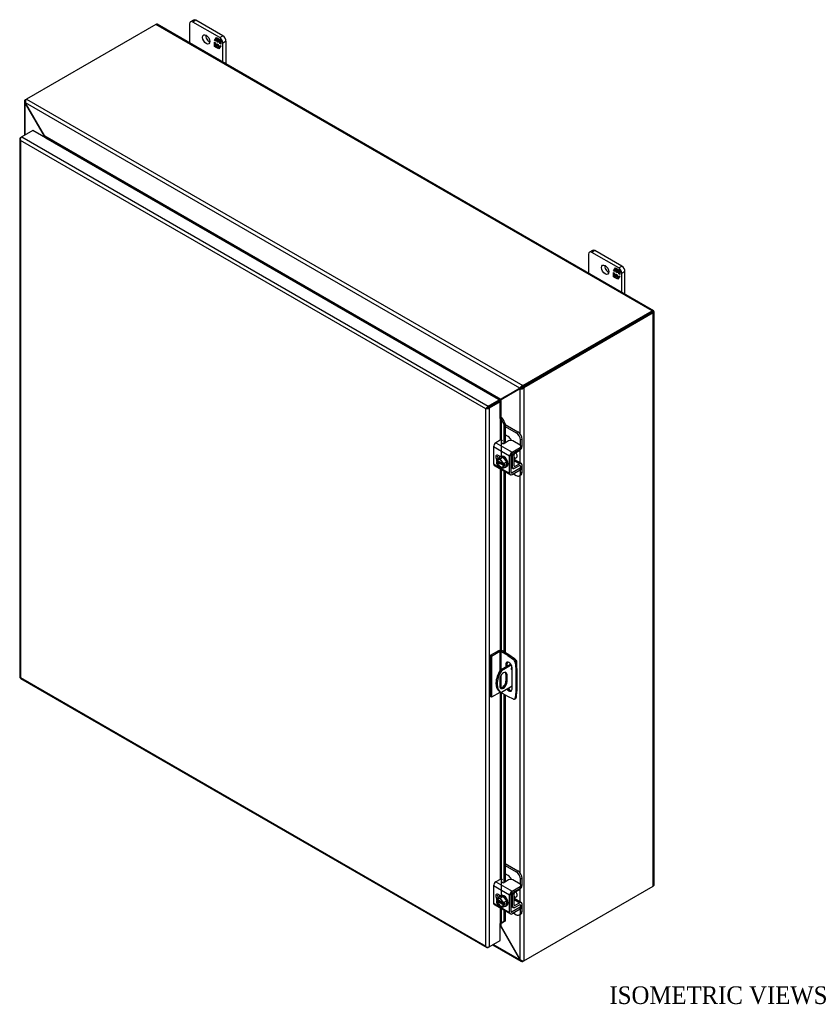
# Model space of a CAD drawing. Header units: inches. Extents: x 4 to 148, y 0 to 99.
# Tile 7 of 8: x 99 to 126, y 65 to 99. Entities that reach past the tile are written whole.
import ezdxf
from ezdxf.enums import TextEntityAlignment as Align

# ---------------------------------------------------------------- set-up
doc = ezdxf.new("R2010")
doc.units = ezdxf.units.IN
doc.header["$MEASUREMENT"] = 0
for name, color, linetype in [('COM40153-1', 7, 'CONTINUOUS'), ('COM40153-2', 7, 'CONTINUOUS'), ('COM42667', 7, 'CONTINUOUS'), ('COM42780', 7, 'CONTINUOUS'), ('COM70021', 7, 'CONTINUOUS'), ('COM71780-18', 7, 'CONTINUOUS'), ('DEFAULT', 7, 'CONTINUOUS'), ('FET07710', 7, 'CONTINUOUS'), ('SCC19011', 7, 'CONTINUOUS'), ('WAF25035', 7, 'CONTINUOUS')]:
    doc.layers.add(name, color=color, linetype=linetype)
doc.styles.add('SEACAD_TIMES_NEW_ROMAN', font='times.ttf')

msp = doc.modelspace()

# ---------------------------------------------------------------- linework, layer by layer
at = {"layer": 'COM40153-1', "color": 7}
for p, q in [((116.023, 76.776), (116.036, 76.769)), ((116.061, 76.489), (116.061, 76.733)), ((115.849, 76.638), (115.492, 76.432)), ((115.492, 76.432), (115.533, 76.408)), ((115.871, 76.603), (115.533, 76.408)), ((115.478, 76.127), (115.478, 75.89)), ((115.685, 76.294), (115.725, 76.27)), ((115.685, 76.294), (115.685, 76.057)), ((115.725, 76.033), (115.725, 76.27)), ((115.897, 75.883), (115.533, 75.673)), ((115.685, 76.057), (115.725, 76.033)), ((115.473, 75.707), (115.514, 75.683))]:
    msp.add_line(p, q, dxfattribs=at)
for centre, major_axis, start_param, end_param in [((115.974, 76.733), (-0.0864, 0), 2.529725, 3.926991), ((115.773, 76.226), (0.3, 0.52), 1.508132, 3.141593), ((115.814, 76.203), (0.3, 0.52), 1.508132, 3.204257), ((115.902, 76.499), (-0.025, -0.0433), 4.139289, 6.283185), ((115.861, 76.523), (0.025, 0.0433), 4.093609, 5.210881), ((115.902, 76.499), (-0.025, -0.0433), 0, 0.63978), ((115.602, 76.199), (-0.087, -0.151), 2.356194, 5.497787), ((115.561, 76.222), (-0.087, -0.151), 2.356194, 2.906426), ((115.602, 75.962), (0.087, 0.151), 2.356194, 5.497787), ((115.561, 75.985), (0.087, 0.151), 3.37676, 5.497787)]:
    msp.add_ellipse(centre, major_axis=major_axis, ratio=0.57735, start_param=start_param, end_param=end_param, dxfattribs=at)
at = {"layer": 'COM40153-2', "color": 7}
for p, q in [((115.435, 77.086), (115.156, 76.925)), ((115.791, 76.95), (115.557, 77.086)), ((115.156, 76.925), (115.156, 75.537)), ((115.197, 76.902), (115.156, 76.925)), ((115.475, 77.063), (115.197, 76.902)), ((115.197, 76.902), (115.197, 75.514)), ((115.475, 77.063), (115.475, 76.403)), ((115.516, 77.063), (115.516, 76.445)), ((115.751, 76.927), (115.516, 77.063)), ((115.751, 76.927), (115.791, 76.95)), ((115.751, 76.927), (115.94, 76.799)), ((115.98, 76.822), (115.791, 76.95)), ((115.94, 76.799), (115.98, 76.822)), ((115.685, 76.63), (115.726, 76.654)), ((115.685, 76.63), (115.685, 76.543)), ((115.726, 76.566), (115.726, 76.654)), ((115.897, 75.789), (115.897, 76.508)), ((116.045, 76.711), (116.004, 76.687)), ((116.004, 76.687), (116.021, 76.46)), ((116.021, 76.46), (116.061, 76.483)), ((116.021, 76.46), (116.021, 75.695)), ((116.061, 76.483), (116.045, 76.711)), ((116.061, 76.483), (116.061, 75.718)), ((115.516, 76.252), (115.516, 75.826)), ((115.197, 75.514), (115.156, 75.537)), ((115.475, 75.674), (115.197, 75.514)), ((115.475, 75.705), (115.475, 75.674)), ((115.516, 75.682), (115.516, 75.674)), ((115.751, 75.539), (115.516, 75.674)), ((115.94, 75.449), (115.751, 75.539)), ((115.984, 75.447), (116.024, 75.471)), ((116.021, 75.695), (116.004, 75.486)), ((116.004, 75.486), (116.045, 75.51)), ((116.021, 75.695), (116.061, 75.718)), ((116.045, 75.51), (116.061, 75.718))]:
    msp.add_line(p, q, dxfattribs=at)
for centre, major_axis, start_param, end_param in [((115.496, 77.051), (-0.0864, 0), 3.926991, 5.497787), ((115.496, 77.051), (-0.0288, 0), 3.926991, 5.497787), ((115.934, 76.721), (0.05, -0.0866), 0.872665, 2.268928), ((115.974, 76.744), (-0.05, 0.0866), 4.014257, 5.410521), ((115.791, 76.569), (0.075, -0.13), 0.785398, 3.926991), ((115.832, 76.593), (0.075, -0.13), 3.416574, 3.926991), ((115.791, 75.851), (-0.075, 0.13), 1.73559, 3.926991), ((115.832, 75.874), (-0.075, 0.13), 1.73559, 2.866611), ((115.496, 75.663), (0.0288, 0), 0.785398, 2.356194), ((115.934, 75.534), (-0.05, 0.0866), 2.443461, 3.839724), ((115.974, 75.557), (-0.05, 0.0866), 3.141593, 3.839724)]:
    msp.add_ellipse(centre, major_axis=major_axis, ratio=0.57735, start_param=start_param, end_param=end_param, dxfattribs=at)
at = {"layer": 'COM42667', "color": 7}
for p, q in [((115.491, 84.254), (115.346, 84.17)), ((115.346, 84.17), (115.895, 83.853)), ((115.78, 84.235), (115.633, 84.15)), ((116.168, 84.093), (115.921, 84.235)), ((115.814, 83.713), (115.265, 84.03)), ((115.265, 84.03), (115.265, 83.448)), ((115.895, 83.853), (116.168, 84.011)), ((115.895, 83.791), (116.168, 83.949)), ((116.168, 83.949), (116.168, 84.011)), ((116.197, 83.99), (116.197, 84.052)), ((115.265, 83.448), (115.469, 83.33)), ((115.496, 83.697), (115.421, 83.741)), ((115.814, 83.131), (115.814, 83.713)), ((115.868, 83.162), (115.868, 83.744)), ((115.289, 83.395), (115.838, 83.079)), ((115.508, 83.307), (115.814, 83.131)), ((115.895, 83.146), (115.868, 83.162)), ((116.168, 83.304), (115.895, 83.146)), ((116.168, 83.242), (115.895, 83.084)), ((116.155, 83.393), (116.168, 83.386)), ((116.168, 83.242), (116.168, 83.304)), ((116.197, 83.283), (116.197, 83.345)), ((115.814, 68.771), (115.265, 69.088)), ((115.265, 69.088), (115.265, 68.505)), ((115.491, 69.311), (115.346, 69.228)), ((115.346, 69.228), (115.895, 68.911)), ((115.78, 69.293), (115.633, 69.208)), ((115.895, 68.911), (116.168, 69.068)), ((116.168, 69.15), (115.921, 69.293)), ((116.168, 69.006), (116.168, 69.068)), ((116.197, 69.047), (116.197, 69.109)), ((115.496, 68.755), (115.421, 68.799)), ((115.814, 68.188), (115.814, 68.771)), ((115.868, 68.219), (115.868, 68.802)), ((115.895, 68.849), (116.168, 69.006)), ((115.265, 68.505), (115.469, 68.388)), ((115.289, 68.453), (115.838, 68.136)), ((115.508, 68.365), (115.814, 68.188)), ((116.168, 68.361), (115.895, 68.204)), ((116.155, 68.45), (116.168, 68.443)), ((116.168, 68.299), (116.168, 68.361)), ((116.197, 68.34), (116.197, 68.402)), ((115.895, 68.204), (115.868, 68.219)), ((116.168, 68.299), (115.895, 68.142))]:
    msp.add_line(p, q, dxfattribs=at)
for centre, major_axis, start_param, end_param in [((115.346, 84.077), (-0.0572, -0.0991), 3.926991, 5.497787), ((115.525, 84.234), (-0.048, 0), 3.141593, 5.497787), ((115.599, 84.17), (0.048, 0), 2.929457, 5.497787), ((115.85, 84.194), (0.1, 0), 0.785398, 2.356194), ((115.895, 83.76), (0.0572, 0.0991), 0.785398, 2.356194), ((115.895, 83.76), (0.0192, 0.0333), 0.785398, 2.356194), ((116.097, 84.052), (-0.1, 0), 2.356194, 3.926991), ((116.097, 83.99), (-0.1, 0), 2.356194, 3.141593), ((115.346, 83.494), (0.0572, 0.0991), 2.356194, 3.141593), ((115.421, 83.649), (0.0562, -0.0973), 2.356194, 4.826451), ((115.474, 83.68), (0.0562, -0.0973), 3.6401, 4.826451), ((115.895, 83.178), (0.0572, 0.0991), 2.356194, 3.926991), ((115.895, 83.178), (0.0192, 0.0333), 2.356194, 3.926991), ((116.097, 83.345), (-0.1, 0), 2.356194, 3.926991), ((116.097, 83.283), (-0.1, 0), 2.356194, 3.141593), ((115.346, 69.134), (-0.0572, -0.0991), 3.926991, 5.497787), ((115.525, 69.292), (-0.048, 0), 3.141593, 5.497787), ((115.599, 69.227), (0.048, 0), 2.929457, 5.497787), ((115.85, 69.252), (0.1, 0), 0.785398, 2.356194), ((116.097, 69.109), (-0.1, 0), 2.356194, 3.926991), ((116.097, 69.047), (-0.1, 0), 2.356194, 3.141593), ((115.421, 68.707), (0.0562, -0.0973), 2.356194, 4.826451), ((115.474, 68.738), (0.0562, -0.0973), 3.6401, 4.826451), ((115.895, 68.817), (0.0572, 0.0991), 0.785398, 2.356194), ((115.895, 68.817), (0.0192, 0.0333), 0.785398, 2.356194), ((115.346, 68.552), (0.0572, 0.0991), 2.356194, 3.141593), ((116.097, 68.402), (-0.1, 0), 2.356194, 3.926991), ((115.895, 68.235), (0.0572, 0.0991), 2.356194, 3.926991), ((115.895, 68.235), (0.0192, 0.0333), 2.356194, 3.926991), ((116.097, 68.34), (-0.1, 0), 2.356194, 3.141593)]:
    msp.add_ellipse(centre, major_axis=major_axis, ratio=0.57735, start_param=start_param, end_param=end_param, dxfattribs=at)
at = {"layer": 'COM42780', "color": 7}
for p, q in [((115.663, 84.79), (116.095, 84.541)), ((115.663, 84.728), (116.041, 84.51)), ((115.758, 84.388), (115.663, 84.443)), ((116.041, 84.51), (116.095, 84.541)), ((116.236, 84.296), (116.183, 84.265)), ((116.183, 84.082), (116.183, 84.265)), ((116.236, 84.053), (116.236, 84.296)), ((115.966, 83.381), (115.966, 83.769)), ((115.993, 83.816), (116.157, 83.913)), ((115.871, 83.762), (115.913, 83.738)), ((115.913, 83.35), (115.913, 83.738)), ((115.97, 83.564), (116.157, 83.456)), ((116.213, 83.461), (115.985, 83.592)), ((116.157, 83.456), (115.993, 83.365)), ((115.868, 83.376), (115.913, 83.35)), ((115.868, 83.337), (115.936, 83.297)), ((115.941, 83.111), (116.041, 83.053)), ((115.966, 83.38), (115.993, 83.365)), ((116.156, 83.393), (115.992, 83.302)), ((116.155, 83.393), (116.183, 83.378)), ((116.183, 83.375), (116.183, 83.378)), ((116.183, 83.134), (116.183, 83.253)), ((116.183, 83.134), (116.236, 83.165)), ((116.236, 83.165), (116.236, 83.409)), ((116.141, 83.043), (116.195, 83.074)), ((115.663, 69.848), (116.095, 69.598)), ((115.663, 69.786), (116.041, 69.567)), ((115.758, 69.445), (115.663, 69.5)), ((116.041, 69.567), (116.095, 69.598)), ((116.236, 69.353), (116.183, 69.322)), ((116.183, 69.139), (116.183, 69.322)), ((116.236, 69.11), (116.236, 69.353)), ((115.871, 68.819), (115.913, 68.795)), ((115.913, 68.407), (115.913, 68.795)), ((115.966, 68.438), (115.966, 68.826)), ((115.993, 68.873), (116.157, 68.971)), ((115.868, 68.433), (115.913, 68.407)), ((115.868, 68.395), (115.936, 68.355)), ((115.966, 68.438), (115.993, 68.422)), ((115.97, 68.621), (116.157, 68.514)), ((116.213, 68.518), (115.985, 68.65)), ((116.156, 68.451), (115.992, 68.36)), ((116.157, 68.514), (115.993, 68.422)), ((116.155, 68.451), (116.183, 68.435)), ((116.183, 68.432), (116.183, 68.435)), ((116.236, 68.223), (116.236, 68.466)), ((115.941, 68.168), (116.041, 68.11)), ((116.141, 68.1), (116.195, 68.131)), ((116.183, 68.192), (116.183, 68.31)), ((116.183, 68.192), (116.236, 68.223))]:
    msp.add_line(p, q, dxfattribs=at)
for centre, major_axis, start_param, end_param in [((116.041, 84.346), (0.1, -0.173), 0.785398, 2.356194), ((116.095, 84.377), (-0.1, 0.173), 3.926991, 5.497787), ((115.758, 84.224), (0.1, -0.173), 1.392108, 2.356194), ((115.994, 83.784), (-0.0572, -0.0991), 4.744903, 5.497787), ((115.994, 83.784), (-0.0192, -0.0333), 3.944444, 5.497787), ((116.155, 84.006), (-0.0572, -0.0991), 0.802851, 2.356194), ((115.879, 83.687), (0.078, -0.135), 0.133398, 1.437398), ((116.155, 83.362), (-0.0572, -0.0991), 2.356194, 3.909538), ((115.994, 83.397), (0.0572, 0.0991), 2.356194, 3.909538), ((115.994, 83.397), (0.0192, 0.0333), 2.356194, 3.909538), ((116.041, 83.216), (-0.1, 0.173), 2.356194, 3.926991), ((116.155, 83.362), (-0.0192, -0.0333), 2.356194, 3.909538), ((116.095, 83.247), (-0.1, 0.173), 3.141593, 3.926991), ((115.758, 69.282), (0.1, -0.173), 1.392108, 2.356194), ((116.041, 69.404), (0.1, -0.173), 0.785398, 2.356194), ((116.095, 69.435), (-0.1, 0.173), 3.926991, 5.497787), ((116.155, 69.063), (-0.0572, -0.0991), 0.802851, 2.356194), ((115.994, 68.842), (-0.0572, -0.0991), 4.744903, 5.497787), ((115.994, 68.842), (-0.0192, -0.0333), 3.944444, 5.497787), ((115.879, 68.745), (0.078, -0.135), 0.133398, 1.437398), ((115.994, 68.454), (0.0572, 0.0991), 2.356194, 3.909538), ((115.994, 68.454), (0.0192, 0.0333), 2.356194, 3.909538), ((116.155, 68.419), (-0.0192, -0.0333), 2.356194, 3.909538), ((116.155, 68.419), (-0.0572, -0.0991), 2.356194, 3.909538), ((116.041, 68.273), (-0.1, 0.173), 2.356194, 3.926991), ((116.095, 68.305), (-0.1, 0.173), 3.141593, 3.926991)]:
    msp.add_ellipse(centre, major_axis=major_axis, ratio=0.57735, start_param=start_param, end_param=end_param, dxfattribs=at)
at = {"layer": 'COM70021', "color": 7}
for p, q in [((103.773, 98.408), (99.369, 95.866)), ((120.662, 88.657), (103.773, 98.408)), ((120.705, 88.662), (103.816, 98.412)), ((99.329, 95.842), (99.369, 95.866)), ((99.35, 95.83), (99.329, 95.842)), ((99.369, 95.866), (116.258, 86.115)), ((99.303, 95.787), (99.303, 94.629)), ((99.343, 95.74), (99.329, 95.732)), ((99.329, 94.644), (99.329, 95.732)), ((99.342, 95.713), (99.329, 95.732)), ((99.342, 95.713), (99.352, 95.719)), ((99.984, 94.601), (99.342, 95.713)), ((116.162, 86.029), (99.343, 95.74)), ((99.352, 95.719), (99.343, 95.74)), ((99.994, 94.607), (99.352, 95.719)), ((99.984, 94.601), (99.994, 94.607)), ((99.984, 94.565), (99.984, 94.601)), ((115.511, 85.648), (99.994, 94.607)), ((100.033, 94.538), (100.032, 94.537)), ((115.432, 85.647), (100.033, 94.538)), ((116.258, 86.115), (120.662, 88.657)), ((116.258, 86.068), (120.662, 88.61)), ((120.662, 88.61), (116.258, 86.068)), ((120.702, 88.587), (116.299, 86.044)), ((120.719, 88.644), (120.662, 88.61)), ((120.719, 88.643), (120.662, 88.61)), ((120.662, 88.61), (120.702, 88.634)), ((120.662, 88.61), (120.662, 88.61)), ((120.662, 88.61), (120.662, 88.61)), ((120.702, 69.085), (120.702, 88.587)), ((120.728, 69.12), (120.728, 88.622)), ((116.258, 86.068), (116.258, 86.115)), ((116.153, 86.019), (115.511, 85.648)), ((116.163, 86.001), (115.521, 85.631)), ((116.194, 86.042), (115.552, 85.672)), ((116.204, 86.025), (115.562, 85.654)), ((116.153, 86.019), (116.194, 86.042)), ((116.162, 86.029), (116.153, 86.019)), ((116.203, 86.053), (116.162, 86.029)), ((116.163, 86.001), (116.204, 86.025)), ((116.177, 86.004), (116.163, 86.001)), ((116.218, 86.028), (116.177, 86.004)), ((116.177, 84.463), (116.177, 86.004)), ((116.203, 86.053), (116.194, 86.042)), ((116.197, 86.049), (116.209, 86.056)), ((116.218, 86.028), (116.204, 86.025)), ((116.223, 86.031), (116.212, 86.024)), ((116.258, 86.068), (116.299, 86.044)), ((116.299, 86.044), (116.299, 66.543)), ((115.431, 85.646), (115.432, 85.647)), ((115.432, 85.647), (115.432, 85.646)), ((115.445, 85.584), (115.445, 85.584)), ((115.552, 85.672), (115.511, 85.648)), ((115.562, 85.654), (115.521, 85.631)), ((115.521, 85.03), (115.521, 85.631)), ((116.177, 83.481), (116.177, 83.928)), ((116.177, 69.52), (116.177, 83.064)), ((116.299, 66.543), (120.702, 69.085)), ((116.177, 68.539), (116.177, 68.986)), ((116.177, 66.583), (116.177, 68.121)), ((115.511, 67.708), (115.492, 67.718)), ((115.511, 67.708), (115.521, 67.713)), ((115.511, 67.708), (116.153, 66.596)), ((115.521, 67.713), (115.521, 67.816)), ((115.521, 67.713), (116.163, 66.602)), ((115.23, 67.083), (116.198, 66.525)), ((116.162, 66.575), (115.256, 67.098)), ((116.153, 66.596), (116.163, 66.602)), ((116.153, 66.596), (116.162, 66.575)), ((116.177, 66.583), (116.162, 66.575)), ((116.163, 66.602), (116.177, 66.583)), ((116.258, 66.544), (116.258, 66.519)), ((116.299, 66.543), (116.258, 66.519))]:
    msp.add_line(p, q, dxfattribs=at)
for centre, radius, start, end in [((99.377, 95.787), 0.0739, 131.3818, 228.6182), ((99.493, 95.774), 0.154, 143.5515, 192.9586), ((116.304, 85.968), 0.154, 107.0414, 156.4485), ((116.194, 86.157), 0.154, 263.5515, 312.9586), ((116.261, 85.949), 0.119, 91.3268, 119.2753), ((116.16, 86.127), 0.115, 300.272, 329.1259), ((117.666, 81.703), 4.476, 118.0355, 119.6541), ((113.166, 89.497), 4.508, 300.4684, 301.9581), ((116.235, 66.589), 0.0739, 191.3818, 288.6182), ((116.282, 66.696), 0.154, 227.0414, 276.4485)]:
    msp.add_arc(centre, radius, start, end, dxfattribs=at)
for centre, major_axis, ratio, start_param, end_param in [((103.773, 98.338), (-0.0432, -0.0748), 0.57735, 3.141593, 3.926991), ((120.662, 88.587), (-0.0432, -0.0748), 0.57735, 2.696031, 3.926991), ((120.641, 88.598), (-0.0288, -0.0166), 0.000948, 2.355648, 3.926445), ((120.641, 88.598), (-0.0288, -0.0166), 0.000948, 2.356741, 3.927537), ((120.641, 88.598), (0.0863, 0.0499), 0.000948, -0.784852, -0.445015), ((120.641, 88.598), (0.0864, 0.0498), 0.000948, 0.445015, 0.784852), ((120.641, 88.622), (-0.0864, 0), 0.57735, 2.356194, 3.587154), ((120.641, 69.12), (-0.0864, 0), 0.57735, 2.356194, 3.141593)]:
    msp.add_ellipse(centre, major_axis=major_axis, ratio=ratio, start_param=start_param, end_param=end_param, dxfattribs=at)
for points, knots in [([(99.984, 94.601), (99.986, 94.593), (99.988, 94.585), (99.99, 94.572), (99.991, 94.566), (99.992, 94.561)], [0, 0, 0, 0, 0.25, 0.25, 0.4064598, 0.4064598, 0.4064598, 0.4064598]), ([(100.033, 94.538), (100.034, 94.538), (100.034, 94.539), (100.035, 94.541), (100.036, 94.543), (100.036, 94.546), (100.036, 94.549), (100.034, 94.555), (100.032, 94.558), (100.029, 94.565), (100.027, 94.568), (100.021, 94.577), (100.016, 94.583), (100.006, 94.595), (100, 94.601), (99.994, 94.607)], [0, 0, 0, 0, 0.0625, 0.0625, 0.125, 0.125, 0.25, 0.25, 0.375, 0.375, 0.5, 0.5, 0.75, 0.75, 1, 1, 1, 1]), ([(115.511, 85.648), (115.505, 85.649), (115.499, 85.65), (115.486, 85.651), (115.48, 85.652), (115.469, 85.652), (115.466, 85.652), (115.459, 85.652), (115.455, 85.652), (115.448, 85.651), (115.444, 85.651), (115.439, 85.649), (115.438, 85.649), (115.435, 85.648), (115.433, 85.647), (115.432, 85.647)], [0, 0, 0, 0, 0.25, 0.25, 0.5, 0.5, 0.625, 0.625, 0.75, 0.75, 0.875, 0.875, 0.9375, 0.9375, 1, 1, 1, 1]), ([(115.481, 85.563), (115.482, 85.564), (115.483, 85.565), (115.485, 85.567), (115.486, 85.568), (115.49, 85.572), (115.492, 85.574), (115.496, 85.58), (115.498, 85.583), (115.502, 85.589), (115.504, 85.592), (115.509, 85.602), (115.512, 85.608), (115.517, 85.619), (115.519, 85.625), (115.521, 85.631)], [0, 0, 0, 0, 0.0625, 0.0625, 0.125, 0.125, 0.25, 0.25, 0.375, 0.375, 0.5, 0.5, 0.75, 0.75, 1, 1, 1, 1]), ([(115.521, 67.713), (115.519, 67.721), (115.517, 67.729), (115.512, 67.744), (115.509, 67.751), (115.504, 67.761), (115.502, 67.765), (115.498, 67.771), (115.496, 67.773), (115.494, 67.776), (115.493, 67.777), (115.493, 67.777)], [0, 0, 0, 0, 0.25, 0.25, 0.5, 0.5, 0.625, 0.625, 0.75, 0.75, 0.7782984, 0.7782984, 0.7782984, 0.7782984])]:
    msp.add_open_spline(points, degree=3, knots=knots, dxfattribs=at)
msp.add_open_spline([(115.493, 67.724), (115.5, 67.718), (115.506, 67.713), (115.511, 67.708)], degree=3, dxfattribs=at)
at = {"layer": 'COM71780-18', "color": 7}
for p, q in [((99.149, 94.52), (99.149, 76.19)), ((99.157, 94.498), (99.157, 94.498)), ((99.174, 94.555), (99.215, 94.578)), ((99.588, 94.794), (99.215, 94.578)), ((99.215, 94.578), (115.079, 85.419)), ((115.452, 85.635), (99.588, 94.794)), ((114.998, 85.325), (99.174, 94.461)), ((99.174, 94.461), (99.174, 76.179)), ((115.079, 85.419), (115.452, 85.635)), ((115.079, 85.372), (115.452, 85.588)), ((115.452, 85.588), (115.079, 85.372)), ((115.492, 85.564), (115.12, 85.349)), ((115.452, 85.635), (115.452, 85.588)), ((115.492, 85.564), (115.452, 85.588)), ((115.492, 84.992), (115.492, 85.564)), ((115.038, 85.349), (114.998, 85.325)), ((114.998, 67.043), (114.998, 85.325)), ((115.021, 85.339), (115.079, 85.372)), ((115.021, 85.339), (115.079, 85.372)), ((115.12, 85.349), (115.12, 67.02)), ((115.492, 84.992), (115.492, 84.255)), ((115.515, 84.997), (115.52, 85.03)), ((115.536, 84.967), (115.584, 84.986)), ((115.536, 84.967), (115.616, 84.789)), ((115.536, 83.717), (115.536, 84.967)), ((115.584, 84.986), (115.663, 84.808)), ((115.663, 84.808), (115.616, 84.789)), ((115.616, 84.789), (115.616, 84.144)), ((115.663, 84.808), (115.663, 84.168)), ((115.492, 83.7), (115.492, 83.695)), ((115.492, 83.278), (115.492, 77.101)), ((115.536, 77.095), (115.536, 83.252)), ((115.616, 83.207), (115.616, 77.052)), ((115.663, 83.18), (115.663, 77.025)), ((99.172, 76.151), (115.036, 66.992)), ((99.174, 76.179), (114.998, 67.043)), ((115.492, 75.679), (115.492, 69.312)), ((115.536, 68.774), (115.536, 75.663)), ((115.616, 75.617), (115.616, 69.201)), ((115.663, 75.59), (115.663, 69.225)), ((115.492, 68.757), (115.492, 68.753)), ((115.492, 68.335), (115.492, 67.806)), ((115.536, 67.827), (115.536, 68.31)), ((115.616, 68.264), (115.616, 67.875)), ((115.663, 68.237), (115.663, 67.894)), ((115.492, 67.235), (115.492, 67.806)), ((115.616, 67.875), (115.536, 67.827)), ((115.536, 67.827), (115.584, 67.846)), ((115.663, 67.894), (115.584, 67.846)), ((115.663, 67.894), (115.616, 67.875)), ((115.12, 67.02), (115.079, 66.996)), ((115.12, 67.02), (115.492, 67.235)), ((115.021, 67.01), (115.021, 67.01))]:
    msp.add_line(p, q, dxfattribs=at)
for centre, radius, start, end in [((115.453, 84.931), 0.0911, 23.2734, 46.5882), ((115.478, 84.902), 0.135, 38.3968, 71.6578), ((115.734, 67.547), 0.343, 125.2045, 129.639), ((115.572, 67.766), 0.0704, 117.4412, 127.5015)]:
    msp.add_arc(centre, radius, start, end, dxfattribs=at)
for centre, major_axis, ratio, start_param, end_param in [((99.235, 94.52), (0.0864, 0), 0.57735, 2.356194, 3.587154), ((99.215, 94.508), (0.0432, 0.0748), 0.57735, 0.785398, 2.016358), ((99.235, 94.496), (-0.061, 0.106), 0.577982, 1.231508, 1.571345), ((99.235, 94.496), (-0.061, 0.106), 0.577982, 1.230411, 1.570248), ((115.059, 85.361), (-0.0863, -0.0499), 0.000948, -1.124689, -0.784852), ((115.059, 85.361), (-0.0864, -0.0498), 0.000948, 0.784852, 1.124689), ((115.079, 85.349), (0.0432, 0.0748), 0.57735, 0.785398, 2.016358), ((115.059, 85.384), (0.0864, 0), 0.57735, 4.266828, 5.497787), ((115.059, 85.361), (0.0288, 0.0166), 0.000948, 0.785944, 2.356741), ((115.059, 85.361), (0.0288, 0.0166), 0.000948, 3.926445, 5.497241), ((115.513, 84.981), (0.0864, 0), 0.57735, 1.48353, 1.808737), ((115.513, 84.981), (0.0288, 0), 0.57735, 1.48353, 2.356194), ((99.235, 76.19), (0.0864, 0), 0.57735, 3.141593, 3.587154), ((99.235, 76.214), (-0.0864, -0.0498), 0.000948, 0.445015, 0.784852), ((99.235, 76.214), (-0.0863, -0.0499), 0.000948, -0.784852, -0.445015), ((99.215, 76.226), (0.0432, 0.0748), 0.57735, 2.696031, 3.141593), ((115.513, 67.795), (-0.0288, 0), 0.57735, 4.625123, 5.497787), ((115.059, 67.078), (0.061, -0.106), 0.577982, 4.712938, 5.052774), ((115.059, 67.078), (0.061, -0.106), 0.577982, 4.71184, 5.051677), ((115.059, 67.055), (0.0864, 0), 0.57735, 4.266828, 5.497787), ((115.079, 67.067), (0.0432, 0.0748), 0.57735, 2.696031, 3.926991)]:
    msp.add_ellipse(centre, major_axis=major_axis, ratio=ratio, start_param=start_param, end_param=end_param, dxfattribs=at)
at = {"layer": 'FET07710', "color": 7}
for p, q in [((105.061, 98.556), (104.955, 98.495)), ((105.136, 98.548), (105.03, 98.487)), ((106.055, 98.018), (105.136, 98.548)), ((104.924, 98.426), (104.924, 97.772)), ((105.95, 97.957), (105.03, 98.487)), ((105.767, 97.863), (105.836, 97.961)), ((105.778, 97.869), (105.767, 97.863)), ((105.804, 97.842), (105.767, 97.863)), ((105.778, 97.869), (105.804, 97.905)), ((105.804, 97.855), (105.778, 97.869)), ((105.815, 97.917), (105.804, 97.911)), ((105.859, 97.879), (105.804, 97.911)), ((105.804, 97.911), (105.804, 97.842)), ((105.81, 97.915), (105.841, 97.959)), ((105.87, 97.885), (105.815, 97.917)), ((105.836, 97.961), (105.898, 97.926)), ((105.87, 97.885), (105.859, 97.879)), ((105.859, 97.81), (105.859, 97.879)), ((105.87, 97.816), (105.87, 97.885)), ((105.904, 97.866), (105.893, 97.859)), ((105.949, 97.827), (105.893, 97.859)), ((105.893, 97.859), (105.893, 97.79)), ((105.898, 97.926), (105.898, 97.875)), ((105.898, 97.875), (105.923, 97.911)), ((105.909, 97.882), (105.898, 97.875)), ((105.96, 97.834), (105.904, 97.866)), ((105.909, 97.882), (105.928, 97.908)), ((105.923, 97.911), (105.985, 97.876)), ((105.95, 97.957), (106.055, 98.018)), ((105.985, 97.876), (105.985, 97.737)), ((105.767, 97.66), (105.767, 97.799)), ((105.767, 97.799), (105.804, 97.778)), ((105.778, 97.667), (105.767, 97.66)), ((105.829, 97.625), (105.767, 97.66)), ((105.778, 97.667), (105.778, 97.793)), ((105.835, 97.634), (105.778, 97.667)), ((105.804, 97.778), (105.804, 97.709)), ((105.804, 97.709), (105.859, 97.677)), ((105.854, 97.661), (105.829, 97.625)), ((105.865, 97.668), (105.854, 97.661)), ((105.854, 97.61), (105.854, 97.661)), ((105.865, 97.617), (105.854, 97.61)), ((105.916, 97.575), (105.854, 97.61)), ((105.87, 97.816), (105.859, 97.81)), ((105.893, 97.79), (105.859, 97.81)), ((105.859, 97.677), (105.859, 97.746)), ((105.859, 97.746), (105.893, 97.726)), ((105.87, 97.683), (105.859, 97.677)), ((105.865, 97.617), (105.865, 97.668)), ((105.922, 97.584), (105.865, 97.617)), ((105.893, 97.803), (105.87, 97.816)), ((105.87, 97.683), (105.87, 97.739)), ((105.893, 97.726), (105.893, 97.657)), ((105.893, 97.657), (105.949, 97.625)), ((105.985, 97.673), (105.916, 97.575)), ((105.96, 97.834), (105.949, 97.827)), ((105.949, 97.758), (105.949, 97.827)), ((105.96, 97.764), (105.949, 97.758)), ((105.985, 97.737), (105.949, 97.758)), ((105.949, 97.625), (105.949, 97.694)), ((105.949, 97.694), (105.985, 97.673)), ((105.953, 97.628), (105.949, 97.625)), ((105.96, 97.764), (105.96, 97.834)), ((105.985, 97.75), (105.96, 97.764)), ((105.96, 97.637), (105.96, 97.688)), ((106.162, 97.834), (106.056, 97.773)), ((106.056, 97.119), (106.056, 97.773)), ((106.162, 97.058), (106.162, 97.834)), ((118.501, 90.588), (118.501, 89.934)), ((118.638, 90.718), (118.532, 90.656)), ((118.713, 90.71), (118.607, 90.649)), ((119.526, 90.118), (118.607, 90.649)), ((119.632, 90.179), (118.713, 90.71)), ((119.526, 90.118), (119.632, 90.179)), ((119.344, 90.024), (119.413, 90.123)), ((119.355, 90.031), (119.344, 90.024)), ((119.38, 90.003), (119.344, 90.024)), ((119.344, 89.822), (119.344, 89.961)), ((119.344, 89.961), (119.38, 89.94)), ((119.355, 89.829), (119.344, 89.822)), ((119.405, 89.787), (119.344, 89.822)), ((119.355, 90.031), (119.38, 90.067)), ((119.38, 90.016), (119.355, 90.031)), ((119.355, 89.829), (119.355, 89.954)), ((119.412, 89.796), (119.355, 89.829)), ((119.391, 90.079), (119.38, 90.072)), ((119.436, 90.04), (119.38, 90.072)), ((119.38, 90.072), (119.38, 90.003)), ((119.38, 89.94), (119.38, 89.87)), ((119.38, 89.87), (119.436, 89.838)), ((119.387, 90.076), (119.418, 90.12)), ((119.447, 90.047), (119.391, 90.079)), ((119.43, 89.823), (119.405, 89.787)), ((119.413, 90.123), (119.475, 90.087)), ((119.442, 89.829), (119.43, 89.823)), ((119.43, 89.772), (119.43, 89.823)), ((119.447, 90.047), (119.436, 90.04)), ((119.436, 89.971), (119.436, 90.04)), ((119.447, 89.978), (119.436, 89.971)), ((119.469, 89.952), (119.436, 89.971)), ((119.436, 89.838), (119.436, 89.908)), ((119.436, 89.908), (119.469, 89.888)), ((119.447, 89.845), (119.436, 89.838)), ((119.442, 89.778), (119.442, 89.829)), ((119.447, 89.978), (119.447, 90.047)), ((119.469, 89.965), (119.447, 89.978)), ((119.447, 89.845), (119.447, 89.901)), ((119.481, 90.027), (119.469, 90.021)), ((119.525, 89.989), (119.469, 90.021)), ((119.469, 90.021), (119.469, 89.952)), ((119.469, 89.888), (119.469, 89.819)), ((119.469, 89.819), (119.525, 89.787)), ((119.475, 90.087), (119.475, 90.037)), ((119.475, 90.037), (119.5, 90.073)), ((119.486, 90.043), (119.475, 90.037)), ((119.536, 89.995), (119.481, 90.027)), ((119.486, 90.043), (119.505, 90.07)), ((119.561, 89.835), (119.492, 89.736)), ((119.5, 90.073), (119.561, 90.037)), ((119.536, 89.995), (119.525, 89.989)), ((119.525, 89.92), (119.525, 89.989)), ((119.536, 89.926), (119.525, 89.92)), ((119.561, 89.899), (119.525, 89.92)), ((119.525, 89.787), (119.525, 89.856)), ((119.525, 89.856), (119.561, 89.835)), ((119.536, 89.926), (119.536, 89.995)), ((119.561, 89.912), (119.536, 89.926)), ((119.536, 89.799), (119.536, 89.849)), ((119.561, 90.037), (119.561, 89.899)), ((119.738, 89.996), (119.632, 89.935)), ((119.632, 89.281), (119.632, 89.935)), ((119.738, 89.22), (119.738, 89.996)), ((119.442, 89.778), (119.43, 89.772)), ((119.492, 89.736), (119.43, 89.772)), ((119.499, 89.746), (119.442, 89.778)), ((119.53, 89.789), (119.525, 89.787))]:
    msp.add_line(p, q, dxfattribs=at)
for centre, major_axis, start_param, end_param in [((105.136, 98.426), (0.075, -0.13), 2.356194, 3.141593), ((105.03, 98.365), (0.075, -0.13), 2.356194, 3.926991), ((105.596, 97.957), (-0.088, 0.152), 0.649107, 2.492486), ((105.95, 97.834), (0.075, -0.13), 0.785398, 2.356194), ((106.055, 97.895), (-0.075, 0.13), 3.926991, 5.497787), ((118.607, 90.527), (0.075, -0.13), 2.356194, 3.926991), ((118.713, 90.588), (0.075, -0.13), 2.356194, 3.141593), ((119.172, 90.118), (-0.088, 0.152), 0.649107, 2.492486), ((119.632, 90.057), (-0.075, 0.13), 3.926991, 5.497787), ((119.526, 89.996), (0.075, -0.13), 0.785398, 2.356194)]:
    msp.add_ellipse(centre, major_axis=major_axis, ratio=0.57735, start_param=start_param, end_param=end_param, dxfattribs=at)
for centre, major_axis in [((105.49, 97.895), (-0.088, 0.152)), ((119.066, 90.057), (-0.087, 0.152))]:
    msp.add_ellipse(centre, major_axis=major_axis, ratio=0.57735, dxfattribs=at)
at = {"layer": 'SCC19011', "color": 7}
for p, q in [((115.367, 83.604), (115.469, 83.663)), ((115.489, 83.62), (115.367, 83.604)), ((115.367, 83.604), (115.367, 83.555)), ((115.379, 83.548), (115.367, 83.555)), ((115.421, 83.541), (115.367, 83.51)), ((115.367, 83.51), (115.367, 83.461)), ((115.367, 83.51), (115.379, 83.504)), ((115.367, 83.461), (115.489, 83.305)), ((115.407, 83.558), (115.39, 83.548)), ((115.39, 83.504), (115.407, 83.513)), ((115.594, 83.45), (115.407, 83.558)), ((115.407, 83.513), (115.616, 83.393)), ((115.421, 83.55), (115.421, 83.541)), ((115.421, 83.541), (115.596, 83.44)), ((115.591, 83.679), (115.469, 83.663)), ((115.489, 83.62), (115.591, 83.679)), ((115.61, 83.463), (115.489, 83.62)), ((115.713, 83.522), (115.591, 83.679)), ((115.61, 83.463), (115.713, 83.522)), ((115.61, 83.414), (115.61, 83.463)), ((115.664, 83.445), (115.61, 83.414)), ((115.664, 83.401), (115.664, 83.445)), ((115.713, 83.38), (115.713, 83.522)), ((115.988, 83.638), (116.054, 83.676)), ((115.489, 83.305), (115.61, 83.321)), ((115.61, 83.414), (115.599, 83.421)), ((115.616, 83.393), (115.599, 83.383)), ((115.599, 83.377), (115.61, 83.37)), ((115.664, 83.401), (115.61, 83.37)), ((115.61, 83.321), (115.713, 83.38)), ((115.61, 83.321), (115.61, 83.37)), ((115.626, 83.423), (115.664, 83.401)), ((115.367, 68.661), (115.469, 68.72)), ((115.591, 68.736), (115.469, 68.72)), ((115.489, 68.677), (115.591, 68.736)), ((115.713, 68.58), (115.591, 68.736)), ((115.988, 68.696), (116.054, 68.733)), ((115.489, 68.677), (115.367, 68.661)), ((115.367, 68.661), (115.367, 68.612)), ((115.379, 68.606), (115.367, 68.612)), ((115.421, 68.599), (115.367, 68.568)), ((115.367, 68.568), (115.367, 68.519)), ((115.367, 68.568), (115.379, 68.561)), ((115.367, 68.519), (115.489, 68.362)), ((115.407, 68.615), (115.39, 68.605)), ((115.39, 68.561), (115.407, 68.571)), ((115.594, 68.507), (115.407, 68.615)), ((115.407, 68.571), (115.616, 68.45)), ((115.421, 68.607), (115.421, 68.599)), ((115.421, 68.599), (115.596, 68.497)), ((115.61, 68.521), (115.489, 68.677)), ((115.489, 68.362), (115.61, 68.378)), ((115.61, 68.472), (115.599, 68.478)), ((115.616, 68.45), (115.599, 68.441)), ((115.599, 68.434), (115.61, 68.427)), ((115.61, 68.521), (115.713, 68.58)), ((115.61, 68.472), (115.61, 68.521)), ((115.664, 68.503), (115.61, 68.472)), ((115.664, 68.458), (115.61, 68.427)), ((115.61, 68.378), (115.713, 68.438)), ((115.61, 68.378), (115.61, 68.427)), ((115.626, 68.481), (115.664, 68.458)), ((115.664, 68.458), (115.664, 68.503)), ((115.713, 68.438), (115.713, 68.58))]:
    msp.add_line(p, q, dxfattribs=at)
for centre, radius, start, end in [((115.621, 83.541), 0.247, 187.6229, 238.8823), ((115.384, 83.559), 0.0126, 242.8525, 296.623), ((115.384, 83.515), 0.0126, 242.8527, 296.6228), ((115.621, 68.598), 0.247, 187.6229, 238.8823), ((115.384, 68.617), 0.0126, 242.8525, 296.623), ((115.384, 68.572), 0.0126, 242.8527, 296.6228)]:
    msp.add_arc(centre, radius, start, end, dxfattribs=at)
for centre, major_axis, start_param, end_param in [((116.005, 83.76), (0.0488, -0.0845), 0, 2.159159), ((115.489, 83.462), (0.079, -0.137), 0.958412, 3.753977), ((115.489, 83.462), (-0.079, 0.137), 0.958412, 3.753977), ((115.494, 83.466), (0.075, -0.13), 3.141593, 3.744649), ((115.494, 83.466), (-0.075, 0.13), 0.96774, 3.694684), ((115.511, 83.475), (0.075, -0.13), 3.254972, 3.744649), ((115.511, 83.475), (-0.075, 0.13), 0.96774, 3.028213), ((116.005, 68.818), (0.0488, -0.0845), 0, 2.159159), ((115.489, 68.52), (0.079, -0.137), 0.958412, 3.753977), ((115.489, 68.52), (-0.079, 0.137), 0.958412, 3.753977), ((115.494, 68.523), (0.075, -0.13), 3.141593, 3.744649), ((115.494, 68.523), (-0.075, 0.13), 0.96774, 3.694684), ((115.511, 68.533), (0.075, -0.13), 3.254972, 3.744649), ((115.511, 68.533), (-0.075, 0.13), 0.96774, 3.028213)]:
    msp.add_ellipse(centre, major_axis=major_axis, ratio=0.57735, start_param=start_param, end_param=end_param, dxfattribs=at)
for points, knots in [([(115.599, 83.421), (115.597, 83.422), (115.596, 83.423), (115.596, 83.425), (115.597, 83.426), (115.597, 83.426)], [0, 0, 0, 0, 0.5, 0.5, 0.7956866, 0.7956866, 0.7956866, 0.7956866]), ([(115.599, 83.383), (115.597, 83.382), (115.596, 83.381), (115.596, 83.379), (115.597, 83.377), (115.599, 83.377)], [0, 0, 0, 0, 0.5, 0.5, 1, 1, 1, 1]), ([(115.599, 68.478), (115.597, 68.479), (115.596, 68.48), (115.596, 68.482), (115.597, 68.483), (115.597, 68.484)], [0, 0, 0, 0, 0.5, 0.5, 0.7956866, 0.7956866, 0.7956866, 0.7956866]), ([(115.599, 68.441), (115.597, 68.44), (115.596, 68.439), (115.596, 68.436), (115.597, 68.435), (115.599, 68.434)], [0, 0, 0, 0, 0.5, 0.5, 1, 1, 1, 1])]:
    msp.add_open_spline(points, degree=3, knots=knots, dxfattribs=at)
at = {"layer": 'WAF25035', "color": 7}
for p, q in [((115.517, 83.709), (115.491, 83.695)), ((115.691, 83.348), (115.717, 83.363)), ((115.517, 68.767), (115.491, 68.752)), ((115.691, 68.406), (115.717, 68.42))]:
    msp.add_line(p, q, dxfattribs=at)
for centre, start_param, end_param in [((115.591, 83.521), 0, 0.412589), ((115.591, 83.521), 2.729004, 6.283185), ((115.617, 83.536), 3.141593, 6.283185), ((115.591, 68.579), 0, 0.412589), ((115.591, 68.579), 2.729004, 6.283185), ((115.617, 68.594), 3.141593, 6.283185)]:
    msp.add_ellipse(centre, major_axis=(-0.1, 0.173), ratio=0.57735, start_param=start_param, end_param=end_param, dxfattribs=at)

# ---------------------------------------------------------------- texts
at = {"layer": 'DEFAULT', "color": 7, "style": 'SEACAD_TIMES_NEW_ROMAN'}
msp.add_text('ISOMETRIC VIEWS', height=0.6, dxfattribs=at).set_placement((119.209, 65.671), align=Align.TOP_LEFT)

doc.saveas('drawing.dxf')
